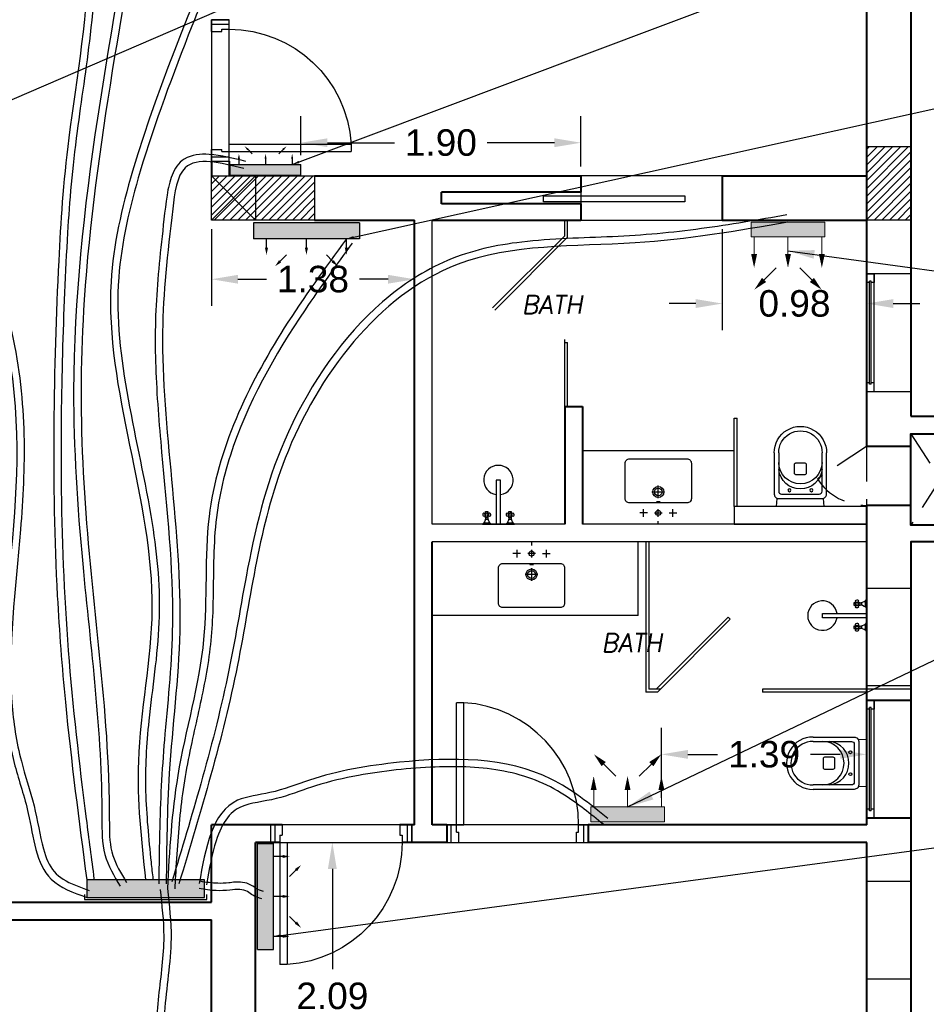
# Model space of a CAD drawing. Header units: metres. Extents: x -710577 to 709766, y -710660 to 709683.
# Tile 51 of 70: x -423.43 to -417.28, y -471.09 to -464.41. Entities that reach past the tile are written whole.
import ezdxf
from ezdxf.enums import TextEntityAlignment as Align

# ---------------------------------------------------------------- set-up
doc = ezdxf.new("R2010")
doc.units = ezdxf.units.M
doc.header["$LTSCALE"] = 50
doc.header["$MEASUREMENT"] = 0
doc.linetypes.add('DASHED2', pattern=[9.525, 6.35, -3.175])
doc.linetypes.add('Hidden', pattern=[0.007144, 0.004763, -0.002381])
doc.layers.add('A-ANNO-DIMS-18', color=8, linetype='Continuous', lineweight=18)
doc.layers.add('INT- WALL', color=7, linetype='Continuous', lineweight=40)
for name, color, linetype in [('DIM-IN', 5, 'Continuous'), ('FIR-263$0$first$0$RN', 3, 'Continuous'), ('INT- BEAM', 254, 'DASHED2'), ('INT- COLUMN', 251, 'Continuous'), ('INT- COLUMN HATCH', 8, 'Continuous'), ('INT- Demolishing', 45, 'Continuous'), ('INT- DOORS', 3, 'Continuous'), ('INT- FURNITURE', 30, 'Continuous'), ('INT- GLASS', 5, 'Continuous'), ('INT- SAN HIDDEN', 254, 'Hidden'), ('INT- WINDOWS', 5, 'Continuous'), ('Samrt Heat', 1, 'Continuous'), ('smart heat', 7, 'Continuous'), ('wire socket', 1, 'Continuous')]:
    doc.layers.add(name, color=color, linetype=linetype)
doc.styles.add('AM3', font='times.ttf')
doc.styles.add('FIR-263$0$first$0$AXT', font='simplex.shx')
doc.styles.get("Standard").update_dxf_attribs({"font": 'arial.ttf'})
doc.dimstyles.new('35', dxfattribs={"dimscale": 0, "dimtxt": 0.09, "dimasz": 0.05, "dimexe": 0, "dimexo": 0, "dimgap": 0, "dimtad": 0, "dimzin": 0, "dimdsep": 46, "dimtxsty": 'AM3', "dimcen": 0, "dimadec": 3, "dimazin": 0, "dimtfac": 1, "dimtofl": 0, "dimtmove": 1, "dimatfit": 3, "dimfxl": 0.18, "dimtfill": 1, "dimtolj": 1, "dimtzin": 0, "dimarcsym": 0})
doc.dimstyles.get("Standard").update_dxf_attribs({"dimtxt": 0.18, "dimasz": 0.18, "dimexe": 0.18, "dimexo": 0.0625, "dimgap": 0.09, "dimtad": 0, "dimtih": 1, "dimtoh": 1, "dimzin": 0, "dimdsep": 46, "dimtxsty": 'Standard', "dimcen": 0.09, "dimadec": 0, "dimazin": 0, "dimtfac": 1, "dimtofl": 0, "dimtmove": 0, "dimatfit": 3, "dimfxl": 1, "dimtolj": 1, "dimtzin": 0, "dimarcsym": 0})

# ---------------------------------------------------------------- blocks, each defined once
blk = doc.blocks.new('first$0$D90')
at = {"layer": 'INT- DOORS'}
for p, q in [((0.115, 0.8285), (0.065, 0.8285)), ((0.065, 0), (0.065, 0.8285)), ((0.115, 0), (0.115, 0.8285)), ((0, -0.12), (0, 0)), ((0, 0), (0.065, 0)), ((0.03, -0.12), (0.03, 0)), ((0.065, -0.05), (0.065, 0)), ((0.065, 0), (0.115, 0)), ((0.96, -0.12), (0.96, 0)), ((0.065, -0.05), (0.08, -0.05)), ((0.08, -0.12), (0.08, -0.05)), ((0.88, -0.12), (0.88, -0.05)), ((0.88, -0.05), (0.895, -0.05)), ((0.895, 0), (0.96, 0)), ((0.895, -0.05), (0.895, 0)), ((0.93, -0.12), (0.93, 0)), ((0, -0.12), (0.08, -0.12)), ((0.88, -0.12), (0.96, -0.12))]:
    blk.add_line(p, q, dxfattribs=at)
blk.add_arc((0.065, 0), 0.83, 360, 86.54636, dxfattribs=at)
blk = doc.blocks.new('san 2')
for p, q in [((0, 9.5), (0, -12.5)), ((-100, -41.4), (-100, -93.6)), ((0, -41.4), (0, -93.6)), ((100, -41.4), (100, -93.6)), ((-73.9, -67.5), (-126.1, -67.5)), ((26.1, -67.5), (-26.1, -67.5)), ((73.9, -67.5), (126.1, -67.5)), ((0, -167), (0, -253)), ((43, -210), (-43, -210))]:
    blk.add_line(p, q)
blk.add_lwpolyline([(-195, -135), (195, -135, -0.414214), (225, -165), (225, -405, -0.414214), (195, -435), (-195, -435, -0.414214), (-225, -405), (-225, -165, -0.414214)], format="xyb", close=True)
for centre, radius in [((0, -67.5), 17.5), ((0, -210), 37.5), ((0, -210), 26)]:
    blk.add_circle(centre, radius)
for major_axis in [(-12.5, 0), (12.5, 0)]:
    blk.add_ellipse((0, -141.6), major_axis=major_axis, ratio=0.110961, start_param=4.712378, end_param=7.853993)
blk = doc.blocks.new('W M TOILET')
for p, q in [((0, 16.16), (5.42, 15.75)), ((0, 16.16), (0, -16.16)), ((0, -16.16), (5.42, -15.75))]:
    blk.add_line(p, q)
at = {"flags": 128}
for points in [[(36.42, -17.75), (8.42, -17.75, -0.414214), (5.42, -14.75), (5.42, 14.75, -0.414214), (8.42, 17.75), (36.42, 17.75)], [(36.42, -14.75), (10.42, -14.75, -0.414214), (8.42, -12.75), (8.42, 12.75, -0.414214), (10.42, 14.75), (36.42, 14.75)]]:
    blk.add_lwpolyline(points, format="xyb", dxfattribs=at)
blk.add_lwpolyline([(29.66, -3), (29.66, 3, 0.414214), (28.66, 4), (22.66, 4, 0.414214), (21.66, 3), (21.66, -3, 0.414214), (22.66, -4), (28.66, -4, 0.414214)], format="xyb", close=True)
for centre in [(11.09, 7.44), (11.09, -7.44)]:
    blk.add_circle(centre, 1)
for centre, radius, start, end in [((26.87, 0), 14.85, 96.67417, 263.32583), ((30.12, 0), 14.75, 90.96293, 269.03707), ((36.66, 0), 17.75, 269.19867, 90.80133), ((36.66, 0), 14.75, 269.03707, 90.96293)]:
    blk.add_arc(centre, radius, start, end)
blk = doc.blocks.new('*U1962')
for p, q in [((-350, 30), (350, 30)), ((-350, 30), (-350, 20)), ((-350, 20), (350, 20)), ((350, 30), (350, 20))]:
    blk.add_line(p, q)
for points in [[(-400, 300), (400, 300), (400, 0), (-400, 0)], [(-400, 0), (-400, 50), (400, 50), (400, 0)]]:
    blk.add_lwpolyline(points, close=True)
for points in [[(-340, 20), (-340, 0), (-400, 0), (-400, 50), (-340, 50), (-340, 30)], [(340, 20), (340, 0), (400, 0), (400, 50), (340, 50), (340, 30)]]:
    blk.add_lwpolyline(points)
blk = doc.blocks.new('FIR-263$0$first$0$RN')
at = {"style": 'FIR-263$0$first$0$AXT', "oblique": 10}
for tag, p in [('R1', (0, 0.75)), ('R2', (0, 0.5)), ('R3', (0, 0.25)), ('R4', (0, 0))]:
    blk.add_attdef(tag, text='', height=0.15, dxfattribs=at).set_placement(p, align=Align.MIDDLE)
blk = doc.blocks.new('1')
h = blk.add_hatch(color=256)
h.dxf.hatch_style = 1
h.paths.add_polyline_path([(-564.9258, -509.6569), (-564.9258, -509.5369), (-565.7258, -509.5369), (-565.7258, -509.6569)])
at = {"layer": 'wire socket', "color": 0}
for p, q in [((-564.9108, -509.5219), (-565.7408, -509.5219)), ((-565.7408, -509.5219), (-565.7408, -509.5578)), ((-564.9258, -509.5369), (-565.7258, -509.5369)), ((-565.7258, -509.5369), (-565.7258, -509.6569)), ((-564.9258, -509.6569), (-564.9258, -509.5369)), ((-564.9108, -509.5578), (-564.9108, -509.5219)), ((-565.7258, -509.6569), (-564.9258, -509.6569))]:
    blk.add_line(p, q, dxfattribs=at)
blk = doc.blocks.new('A$C4BE8651F')
h = blk.add_hatch(color=240)
h.set_gradient(color1=(250, 5, 38), color2=(238, 110, 242), tint=1, name='INVCURVED')
h.paths.add_polyline_path([(-0.4669, 0.0614), (-0.4669, 0.0121), (-0.4669, -0.0386), (0.1932, -0.0385), (0.1932, 0.0615)])
at = {"color": 1}
for p, q in [((0.1932, 0.0621), (-0.4669, 0.0621)), ((-0.4669, -0.0385), (-0.4669, 0.0615)), ((0.1932, -0.0385), (0.1932, 0.0615)), ((0.1932, -0.0379), (-0.4669, -0.0379))]:
    blk.add_line(p, q, dxfattribs=at)
for points in [[(-0.3318, 0.2325, 0, 0.0191, 0), (-0.3003, 0.2009, 0.0191, 0.0191, 0), (-0.3003, 0.2009, 0.0191, 0.0191, 0)], [(0.0582, 0.2325, 0, 0.0191, 0), (0.0266, 0.2009, 0.0191, 0.0191, 0), (0.0266, 0.2009, 0.0191, 0.0191, 0)], [(-0.3854, 0.1618, 0, 0.0191, 0), (-0.3854, 0.1172, 0.0191, 0.0191, 0), (-0.3854, 0.1172, 0.0191, 0.0191, 0)], [(-0.1368, 0.1618, 0, 0.0191, 0), (-0.1368, 0.1172, 0.0191, 0.0191, 0), (-0.1368, 0.1172, 0.0191, 0.0191, 0)], [(0.1118, 0.1618, 0, 0.0191, 0), (0.1118, 0.1172, 0.0191, 0.0191, 0), (0.1118, 0.1172, 0.0191, 0.0191, 0)]]:
    blk.add_lwpolyline(points, format="xyseb", dxfattribs=at)
for points in [[(-0.3003, 0.2009), (-0.2611, 0.1618)], [(0.0266, 0.2009), (-0.0125, 0.1618)], [(-0.3854, 0.1172), (-0.3854, 0.0618)], [(-0.1368, 0.1172), (-0.1368, 0.0618)], [(0.1118, 0.1172), (0.1118, 0.0618)]]:
    blk.add_lwpolyline(points, dxfattribs=at)
blk = doc.blocks.new('A$C35D36432')
h = blk.add_hatch(color=240)
h.set_gradient(color1=(250, 5, 38), color2=(238, 110, 242), tint=1, name='INVCURVED')
h.paths.add_polyline_path([(-0.0648, -0.1685), (0.0352, -0.1685), (0.0352, 0.3315), (-0.0648, 0.3315)])
at = {"color": 1}
for p, q in [((-0.0648, 0.3315), (-0.0648, -0.1685)), ((0.0352, 0.3315), (-0.0648, 0.3315)), ((0.0352, -0.1685), (0.0352, 0.3315)), ((-0.0648, -0.1685), (0.0352, -0.1685))]:
    blk.add_line(p, q, dxfattribs=at)
for points in [[(-0.4218, 0.3094, 0, 0.04, 0), (-0.3558, 0.2434, 0.04, 0.04, 0), (-0.3558, 0.2434, 0.04, 0.04, 0)], [(-0.2739, 0.3115, 0, 0.04, 0), (-0.1806, 0.3115, 0.04, 0.04, 0), (-0.1806, 0.3115, 0.04, 0.04, 0)], [(-0.2739, 0.0815, 0, 0.04, 0), (-0.1806, 0.0815, 0.04, 0.04, 0), (-0.1806, 0.0815, 0.04, 0.04, 0)], [(-0.4218, -0.1464, 0, 0.04, 0), (-0.3558, -0.0804, 0.04, 0.04, 0), (-0.3558, -0.0804, 0.04, 0.04, 0)], [(-0.2739, -0.1485, 0, 0.04, 0), (-0.1806, -0.1485, 0.04, 0.04, 0), (-0.1806, -0.1485, 0.04, 0.04, 0)]]:
    blk.add_lwpolyline(points, format="xyseb", dxfattribs=at)
for points in [[(-0.1806, 0.3115), (-0.0648, 0.3115)], [(-0.3558, 0.2434), (-0.2739, 0.1615)], [(-0.1806, 0.0815), (-0.0648, 0.0815)], [(-0.3558, -0.0804), (-0.2739, 0.0015)], [(-0.1806, -0.1485), (-0.0648, -0.1485)]]:
    blk.add_lwpolyline(points, dxfattribs=at)
blk = doc.blocks.new('*D2028')
at = {"layer": 'DIM-IN', "color": 0, "lineweight": -2, "transparency": 16777216}
for p, q in [((-418.6624, -465.8308), (-418.6624, -466.5151)), ((-417.6813, -465.8308), (-417.6813, -466.5151)), ((-418.8424, -466.3351), (-419.0224, -466.3351)), ((-417.5013, -466.3351), (-417.3213, -466.3351))]:
    blk.add_line(p, q, dxfattribs=at)
at = {"layer": 'DIM-IN', "color": 0, "transparency": 16777216}
for points in [[(-418.8424, -466.3051), (-418.8424, -466.3651), (-418.6624, -466.3351)], [(-417.5013, -466.3051), (-417.5013, -466.3651), (-417.6813, -466.3351)]]:
    blk.add_solid(points, dxfattribs=at)
at = {"layer": 'DIM-IN', "color": 0, "transparency": 16777216, "insert": (-418.1718, -466.3351), "char_height": 0.18, "attachment_point": 5}
blk.add_mtext('\\A1;0.98', dxfattribs=at)
blk = doc.blocks.new('*D2029')
at = {"layer": 'DIM-IN', "color": 0, "lineweight": -2, "transparency": 16777216}
for p, q in [((-421.5241, -465.3288), (-421.5241, -465.0634)), ((-419.6224, -465.4058), (-419.6224, -465.0634)), ((-421.3441, -465.2434), (-420.8883, -465.2434)), ((-419.8024, -465.2434), (-420.2583, -465.2434))]:
    blk.add_line(p, q, dxfattribs=at)
at = {"layer": 'DIM-IN', "color": 0, "transparency": 16777216}
for points in [[(-421.3441, -465.2134), (-421.3441, -465.2734), (-421.5241, -465.2434)], [(-419.8024, -465.2134), (-419.8024, -465.2734), (-419.6224, -465.2434)]]:
    blk.add_solid(points, dxfattribs=at)
at = {"layer": 'DIM-IN', "color": 0, "transparency": 16777216, "insert": (-420.5733, -465.2434), "char_height": 0.18, "attachment_point": 5}
blk.add_mtext('\\A1;1.90', dxfattribs=at)
blk = doc.blocks.new('*D2035')
at = {"layer": 'DIM-IN', "color": 0, "lineweight": -2, "transparency": 16777216}
for p, q in [((-419.0755, -469.6897), (-419.0755, -469.2152)), ((-417.6813, -469.8108), (-417.6813, -469.2152)), ((-418.8955, -469.3952), (-418.6939, -469.3952)), ((-417.8613, -469.3952), (-418.0629, -469.3952))]:
    blk.add_line(p, q, dxfattribs=at)
at = {"layer": 'DIM-IN', "color": 0, "transparency": 16777216}
for points in [[(-418.8955, -469.3652), (-418.8955, -469.4252), (-419.0755, -469.3952)], [(-417.8613, -469.3652), (-417.8613, -469.4252), (-417.6813, -469.3952)]]:
    blk.add_solid(points, dxfattribs=at)
at = {"layer": 'DIM-IN', "color": 0, "transparency": 16777216, "insert": (-418.3784, -469.3952), "char_height": 0.18, "attachment_point": 5}
blk.add_mtext('\\A1;1.39', dxfattribs=at)
blk = doc.blocks.new('*D2036')
at = {"layer": 'DIM-IN', "color": 0, "lineweight": -2, "transparency": 16777216}
for p, q in [((-421.7688, -469.9928), (-421.1305, -469.9928)), ((-421.3105, -470.1728), (-421.3105, -470.8537)), ((-421.3105, -471.8983), (-421.3105, -471.2175)), ((-421.7688, -472.0783), (-421.1305, -472.0783))]:
    blk.add_line(p, q, dxfattribs=at)
at = {"layer": 'DIM-IN', "color": 0, "transparency": 16777216}
for points in [[(-421.3405, -470.1728), (-421.2805, -470.1728), (-421.3105, -469.9928)], [(-421.3405, -471.8983), (-421.2805, -471.8983), (-421.3105, -472.0783)]]:
    blk.add_solid(points, dxfattribs=at)
at = {"layer": 'DIM-IN', "color": 0, "transparency": 16777216, "insert": (-421.3105, -471.0356), "char_height": 0.18, "attachment_point": 5}
blk.add_mtext('\\A1;2.09', dxfattribs=at)
blk = doc.blocks.new('*D2037')
at = {"layer": 'DIM-IN', "color": 0, "lineweight": -2, "transparency": 16777216}
for p, q in [((-422.1313, -465.8308), (-422.1313, -466.3502)), ((-420.7524, -465.8306), (-420.7524, -466.3502)), ((-421.9513, -466.1702), (-421.7573, -466.1702)), ((-420.9324, -466.1702), (-421.1263, -466.1702))]:
    blk.add_line(p, q, dxfattribs=at)
at = {"layer": 'DIM-IN', "color": 0, "transparency": 16777216}
for points in [[(-421.9513, -466.1402), (-421.9513, -466.2002), (-422.1313, -466.1702)], [(-420.9324, -466.1402), (-420.9324, -466.2002), (-420.7524, -466.1702)]]:
    blk.add_solid(points, dxfattribs=at)
at = {"layer": 'DIM-IN', "color": 0, "transparency": 16777216, "insert": (-421.4418, -466.1702), "char_height": 0.18, "attachment_point": 5}
blk.add_mtext('\\A1;1.38', dxfattribs=at)

msp = doc.modelspace()

# ---------------------------------------------------------------- hatches: boundary and pattern name
at = {"layer": 'INT- COLUMN HATCH'}
h = msp.add_hatch(dxfattribs=at)
h.set_pattern_fill('ANSI31', color=256, scale=0.3, style=0)
h.set_pattern_definition([(45, (304.469634, -720.270054), (-0.0265165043, 0.0265165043), [])])
h.paths.add_polyline_path([(-417.3814, -465.7683), (-417.6814, -465.7683), (-417.6814, -465.2683), (-417.3814, -465.2683)])
h = msp.add_hatch(dxfattribs=at)
h.set_pattern_fill('ANSI31', color=256, scale=0.3, style=0)
h.set_pattern_definition([(45, (312.769634, -720.270054), (-0.0265165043, 0.0265165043), [])])
h.paths.add_polyline_path([(-422.1314, -465.7683), (-422.1314, -465.4683), (-421.4314, -465.4683), (-421.4314, -465.7683)])

# ---------------------------------------------------------------- linework, layer by layer
for p, q in [((-420.6325, -467.8333), (-420.6325, -465.7681)), ((-419.7325, -467.8333), (-420.6325, -467.8333)), ((-417.6818, -467.8333), (-419.6125, -467.8333)), ((-417.6818, -467.9533), (-420.6325, -467.9533)), ((-417.3818, -468.9533), (-417.6818, -468.9533))]:
    msp.add_line(p, q)
msp.add_lwpolyline([(-417.6814, -467.7133), (-418.5814, -467.7133), (-418.5814, -467.8333), (-417.6814, -467.8333)], close=True)
at = {"color": 5}
for points in [[(-422.2455, -460.4404), (-422.6002, -463.2336), (-423.0675, -466.926), (-423.0061, -468.1011), (-422.8751, -469.8283), (-422.8552, -470.0752), (-422.7515, -470.2902)], [(-421.9227, -460.5363), (-421.6498, -461.7146), (-422.6673, -465.4366), (-422.8134, -466.1869), (-422.5357, -468.4118), (-422.6281, -469.4422), (-422.5789, -470.2463)], [(-423.554, -463.0782), (-423.4027, -463.1057), (-423.1002, -465.2111), (-423.169, -466.046), (-423.1783, -468.32), (-423.1234, -469.0412), (-422.9789, -470.2463)], [(-424.6405, -465.5481), (-424.2431, -465.5375), (-423.4975, -466.7482), (-423.4665, -469.4721), (-423.3754, -469.7966), (-423.2199, -470.2422), (-422.9789, -470.3663)], [(-421.2154, -465.8958), (-421.6368, -466.5009), (-422.1475, -467.781), (-422.1848, -468.6146), (-422.3601, -469.5386), (-422.4311, -470.3055)], [(-419.4384, -469.8311, 0), (-419.8235, -469.5631), (-420.8554, -469.4491), (-421.4665, -469.5699), (-421.7345, -469.6548), (-421.9535, -469.707), (-422.2149, -470.2719)], [(-422.4311, -470.3055), (-422.4059, -470.644), (-422.4501, -471.1453), (-422.4428, -472.3468), (-422.546, -472.8333), (-422.5048, -473.8241), (-422.4517, -475.2118)]]:
    msp.add_spline(points, degree=3, dxfattribs=at)
at = {"color": 1}
for points, knots in [([(-422.1958, -460.446), (-422.24, -460.8424), (-422.2841, -461.239), (-422.3941, -462.1563), (-422.4623, -462.677), (-422.7069, -464.2375), (-422.9262, -465.2716), (-423.02, -466.6774), (-423.0234, -467.0449), (-422.9885, -467.7816), (-422.9522, -468.1487), (-422.8766, -468.8812), (-422.8392, -469.2484), (-422.8259, -469.7039), (-422.8252, -469.785), (-422.8249, -469.943), (-422.8226, -470.0154), (-422.7817, -470.141), (-422.7463, -470.2014), (-422.7086, -470.2646)], [0, 0, 0, 0, 1.197857, 1.197857, 2.771002, 2.771002, 5.91729, 5.91729, 7.027056, 7.027056, 8.136822, 8.136822, 9.246588, 9.246588, 9.481472, 9.481472, 9.716355, 9.716355, 9.932708, 9.932708, 9.932708, 9.932708]), ([(-421.8749, -460.5218), (-421.8219, -460.6965), (-421.7688, -460.8717), (-421.6606, -461.2865), (-421.6118, -461.5267), (-421.5621, -462.2669), (-421.6624, -462.7601), (-421.9438, -463.6521), (-422.1072, -464.0522), (-422.3931, -464.7802), (-422.5175, -465.1078), (-422.6868, -465.6781), (-422.7439, -465.9192), (-422.8011, -466.7034), (-422.6255, -467.2601), (-422.4994, -468.0502), (-422.4782, -468.2756), (-422.4982, -468.7255), (-422.5334, -468.9476), (-422.5742, -469.3277), (-422.5831, -469.486), (-422.5738, -469.8055), (-422.5587, -469.9662), (-422.5374, -470.1654), (-422.5333, -470.2031), (-422.5292, -470.2408)], [0, 0, 0, 0, 0.536605, 0.536605, 1.266803, 1.266803, 2.787648, 2.787648, 4.03528, 4.03528, 5.053715, 5.053715, 5.800548, 5.800548, 7.495131, 7.495131, 8.161523, 8.161523, 8.827915, 8.827915, 9.314659, 9.314659, 9.801402, 9.801402, 9.914711, 9.914711, 9.914711, 9.914711]), ([(-423.5469, -463.0287), (-423.475, -463.039), (-423.3993, -463.0507), (-423.2671, -463.1001), (-423.2097, -463.1354), (-423.0158, -463.3108), (-422.9512, -463.5144), (-422.9054, -463.9803), (-422.9243, -464.2457), (-422.9816, -464.7363), (-423.0168, -464.9612), (-423.0776, -465.4213), (-423.0958, -465.6401), (-423.1247, -466.1234), (-423.1358, -466.3958), (-423.1513, -466.9571), (-423.1548, -467.2432), (-423.1486, -467.9194), (-423.1334, -468.3081), (-423.0745, -469.0717), (-423.0307, -469.4518), (-422.9649, -469.9687), (-422.9471, -470.1042), (-422.9293, -470.2398)], [0, 0, 0, 0, 0.212381, 0.212381, 0.424763, 0.424763, 1.059805, 1.059805, 1.694848, 1.694848, 2.233522, 2.233522, 2.914533, 2.914533, 3.763626, 3.763626, 4.612718, 4.612718, 5.766261, 5.766261, 6.919803, 6.919803, 7.329516, 7.329516, 7.329516, 7.329516]), ([(-424.6465, -465.4984), (-424.5507, -465.4868), (-424.453, -465.4748), (-424.2556, -465.4784), (-424.1561, -465.5005), (-423.9821, -465.5903), (-423.9057, -465.6553), (-423.6652, -465.938), (-423.5542, -466.2335), (-423.4344, -466.7704), (-423.4109, -467.004), (-423.3998, -467.4484), (-423.4119, -467.6619), (-423.4623, -468.2821), (-423.5144, -468.6683), (-423.477, -469.1775), (-423.4571, -469.31), (-423.3979, -469.5379), (-423.3637, -469.6353), (-423.3121, -469.8413), (-423.298, -469.9472), (-423.2557, -470.0985), (-423.2326, -470.1522), (-423.1658, -470.2304), (-423.1166, -470.2584), (-423.0261, -470.2961), (-422.9944, -470.3075), (-422.9619, -470.3192)], [0, 0, 0, 0, 0.275978, 0.275978, 0.572303, 0.572303, 0.868627, 0.868627, 1.640777, 1.640777, 2.252612, 2.252612, 2.864447, 2.864447, 4.088118, 4.088118, 4.524923, 4.524923, 4.840276, 4.840276, 5.124252, 5.124252, 5.325203, 5.325203, 5.526155, 5.526155, 5.623469, 5.623469, 5.623469, 5.623469]), ([(-421.175, -465.9253), (-421.284, -466.0746), (-421.3926, -466.2234), (-421.7026, -466.6838), (-421.8904, -467.0157), (-422.0581, -467.5348), (-422.094, -467.7085), (-422.1211, -468.0646), (-422.1165, -468.2478), (-422.1284, -468.5771), (-422.1444, -468.7226), (-422.196, -469.007), (-422.2291, -469.1472), (-422.2931, -469.4409), (-422.3212, -469.5938), (-422.3569, -469.9046), (-422.3671, -470.0617), (-422.3779, -470.2492), (-422.3795, -470.2788), (-422.3812, -470.3083)], [0, 0, 0, 0, 0.556964, 0.556964, 1.670893, 1.670893, 2.218226, 2.218226, 2.76556, 2.76556, 3.194315, 3.194315, 3.62307, 3.62307, 4.097565, 4.097565, 4.57206, 4.57206, 4.660734, 4.660734, 4.660734, 4.660734]), ([(-419.4698, -469.87, 0), (-419.5573, -469.7994, 0), (-419.6435, -469.73), (-419.8597, -469.5909), (-419.996, -469.5383), (-420.2936, -469.4808), (-420.4521, -469.4746), (-420.7885, -469.4882), (-420.9655, -469.5075), (-421.2331, -469.5561), (-421.33, -469.579), (-421.5004, -469.6327), (-421.576, -469.6633), (-421.7432, -469.7112), (-421.8377, -469.7202), (-421.9556, -469.7582), (-421.991, -469.7846), (-422.0541, -469.8657), (-422.0792, -469.9196), (-422.1279, -470.0701), (-422.1467, -470.1745), (-422.1657, -470.2807)], [0, 0, 0, 0, 0.332055, 0.332055, 0.802299, 0.802299, 1.272544, 1.272544, 1.793836, 1.793836, 2.101444, 2.101444, 2.349438, 2.349438, 2.597431, 2.597431, 2.792153, 2.792153, 2.986874, 2.986874, 3.258994, 3.258994, 3.258994, 3.258994]), ([(-422.4808, -470.3113), (-422.4682, -470.4199), (-422.456, -470.5266), (-422.4556, -470.763), (-422.4764, -470.8973), (-422.5053, -471.1744), (-422.507, -471.3165), (-422.4947, -471.5953), (-422.4827, -471.7335), (-422.4698, -472.0013), (-422.4685, -472.1309), (-422.497, -472.4057), (-422.5393, -472.552), (-422.5994, -472.8285), (-422.6142, -472.9558), (-422.6173, -473.208), (-422.6081, -473.334), (-422.5775, -473.6379), (-422.554, -473.8144), (-422.5252, -474.1662), (-422.5166, -474.3419), (-422.5043, -474.7489), (-422.503, -474.9803), (-422.5017, -475.2121)], [0, 0, 0, 0, 0.3264, 0.3264, 0.738216, 0.738216, 1.150033, 1.150033, 1.561849, 1.561849, 1.95915, 1.95915, 2.421678, 2.421678, 2.793474, 2.793474, 3.16527, 3.16527, 3.694708, 3.694708, 4.224146, 4.224146, 4.921869, 4.921869, 4.921869, 4.921869])]:
    msp.add_open_spline(points, degree=3, knots=knots, dxfattribs=at)
at = {"color": 5}
for points, knots in [([(-421.8987, -465.3704), (-421.982, -465.3495), (-422.067, -465.3276), (-422.2069, -465.3184), (-422.2663, -465.3237), (-422.355, -465.3797), (-422.3821, -465.4199), (-422.416, -465.5051), (-422.4255, -465.5519), (-422.4499, -465.7107), (-422.4599, -465.8165), (-422.482, -466.0169), (-422.4914, -466.1126), (-422.513, -466.3941), (-422.5171, -466.5774), (-422.5035, -466.9564), (-422.4876, -467.1492), (-422.4344, -467.7319), (-422.3914, -468.1263), (-422.3996, -468.7608), (-422.4252, -469.0077), (-422.4656, -469.465), (-422.478, -469.6752), (-422.4862, -470.0146), (-422.4875, -470.1444), (-422.4888, -470.2738)], [0, 0, 0, 0, 0.20768, 0.20768, 0.367807, 0.367807, 0.491228, 0.491228, 0.614649, 0.614649, 0.904922, 0.904922, 1.195196, 1.195196, 1.775743, 1.775743, 2.35629, 2.35629, 3.517385, 3.517385, 4.267106, 4.267106, 4.893862, 4.893862, 5.281809, 5.281809, 5.281809, 5.281809]), ([(-418.2243, -465.734, 0), (-418.4174, -465.7671, 0), (-418.6099, -465.8001, 0), (-419.0026, -465.8537), (-419.2024, -465.8725), (-419.6121, -465.8903), (-419.8207, -465.8936), (-420.1976, -465.9384), (-420.3677, -465.9745), (-420.6872, -466.1102), (-420.8352, -466.2071), (-421.2394, -466.5586), (-421.4563, -466.8738), (-421.7484, -467.5102), (-421.8259, -467.8231), (-421.9332, -468.3798), (-421.9708, -468.6254), (-422.0736, -469.1114), (-422.1362, -469.3534), (-422.2664, -469.8167), (-422.3332, -470.0382), (-422.4002, -470.2599)], [0, 0, 0, 0, 0.591341, 0.591341, 1.196011, 1.196011, 1.800681, 1.800681, 2.315001, 2.315001, 2.829321, 2.829321, 3.857962, 3.857962, 4.803115, 4.803115, 5.556894, 5.556894, 6.310674, 6.310674, 7.002338, 7.002338, 7.002338, 7.002338]), ([(-421.7771, -470.3264), (-421.7993, -470.3203), (-421.814, -470.316, 0), (-421.8327, -470.3036, 0), (-421.8442, -470.2928, 0), (-421.8817, -470.2719, 0), (-421.9013, -470.2665, 0), (-421.9565, -470.2588, 0), (-421.9881, -470.2645, 0), (-422.0387, -470.2698, 0), (-422.0637, -470.2711, 0), (-422.1264, -470.2696, 0), (-422.1653, -470.2635, 0), (-422.207, -470.2569, 0)], [0, 0, 0, 0, 0.0678071, 0.0678071, 0.1092495, 0.1092495, 0.150692, 0.150692, 0.2320607, 0.2320607, 0.3134295, 0.3134295, 0.4397193, 0.4397193, 0.4397193, 0.4397193])]:
    msp.add_open_spline(points, degree=3, knots=knots, dxfattribs=at)
at = {"color": 1}
for points in [[(-421.9109, -465.4189), (-422.3094, -465.4128), (-422.3946, -465.6925), (-422.4635, -466.5274), (-422.3473, -468.5601), (-422.4178, -469.5226), (-422.4388, -470.2743)], [(-418.2159, -465.7833, 0), (-419.2539, -465.9234), (-420.4634, -466.0704), (-421.6303, -467.3847), (-421.9551, -468.7901), (-422.3523, -470.2743)], [(-421.7903, -470.3747, 0), (-421.8506, -470.3517), (-421.8867, -470.3263), (-421.9384, -470.3122), (-422.0062, -470.3166), (-422.1003, -470.3201), (-422.2149, -470.3063)]]:
    msp.add_spline(points, degree=3, dxfattribs=at)
at = {"layer": 'INT- BEAM'}
for p, q in [((-422.1314, -465.7683), (-421.8314, -465.4683)), ((-422.1314, -465.4683), (-421.8314, -465.7683))]:
    msp.add_line(p, q, dxfattribs=at)
msp.add_lwpolyline([(-421.8314, -465.7683), (-422.1314, -465.7683), (-422.1314, -465.4683), (-421.8314, -465.4683)], close=True, dxfattribs=at)
at = {"layer": 'INT- COLUMN'}
for points in [[(-417.3814, -465.7683), (-417.6814, -465.7683), (-417.6814, -465.2683), (-417.3814, -465.2683)], [(-422.1314, -465.7683), (-422.1314, -465.4683), (-421.4314, -465.4683), (-421.4314, -465.7683)]]:
    msp.add_lwpolyline(points, close=True, dxfattribs=at)
at = {"layer": 'INT- Demolishing'}
for points in [[(-422.1314, -464.4083), (-422.1314, -465.3683), (-422.0114, -465.3683), (-422.0114, -464.4083)], [(-418.6625, -465.4683), (-419.6225, -465.4683), (-419.6225, -465.7683), (-418.6625, -465.7683)], [(-417.3814, -468.2687), (-417.6818, -468.2687), (-417.6818, -468.9287), (-417.3814, -468.9287)], [(-420.7714, -469.8728), (-421.7314, -469.8728), (-421.7314, -469.9928), (-420.7714, -469.9928)], [(-419.5725, -469.8728), (-420.5325, -469.8728), (-420.5325, -469.9928), (-419.5725, -469.9928)], [(-417.3814, -470.2581), (-417.6814, -470.2581), (-417.6814, -470.9181), (-417.3814, -470.9181)]]:
    msp.add_lwpolyline(points, close=True, dxfattribs=at)
at = {"layer": 'INT- DOORS'}
msp.add_lwpolyline([(-419.8763, -465.6038), (-418.9163, -465.6038), (-418.9163, -465.6438), (-419.8763, -465.6438)], close=True, dxfattribs=at)
at = {"layer": 'INT- FURNITURE'}
for p, q in [((-418.5814, -467.7133), (-418.5814, -467.1133)), ((-418.5814, -467.1133), (-418.5614, -467.1133)), ((-418.5614, -467.7133), (-418.5614, -467.1133)), ((-419.6125, -467.3333), (-418.5814, -467.3333)), ((-420.2867, -467.7661), (-420.2853, -467.7598)), ((-420.2862, -467.7729), (-420.2867, -467.7661)), ((-420.2853, -467.7598), (-420.2824, -467.7561)), ((-420.2824, -467.7561), (-420.2789, -467.7561)), ((-420.2789, -467.7561), (-420.276, -467.7598)), ((-420.276, -467.7598), (-420.2746, -467.7661)), ((-420.2697, -467.7624), (-420.2752, -467.7624)), ((-420.2746, -467.7661), (-420.2751, -467.7729)), ((-420.2697, -467.746), (-420.2534, -467.746)), ((-420.2697, -467.7896), (-420.2697, -467.746)), ((-420.2676, -467.7661), (-420.2662, -467.7598)), ((-420.2671, -467.7729), (-420.2676, -467.7661)), ((-420.2662, -467.7598), (-420.2633, -467.7561)), ((-420.2633, -467.7561), (-420.2598, -467.7561)), ((-420.2598, -467.7561), (-420.257, -467.7598)), ((-420.257, -467.7598), (-420.2555, -467.7661)), ((-420.2555, -467.7661), (-420.256, -467.7729)), ((-420.2534, -467.746), (-420.2534, -467.7896)), ((-420.2534, -467.7624), (-420.2479, -467.7624)), ((-420.2485, -467.7661), (-420.2471, -467.7598)), ((-420.248, -467.7729), (-420.2485, -467.7661)), ((-420.2471, -467.7598), (-420.2442, -467.7561)), ((-420.2442, -467.7561), (-420.2408, -467.7561)), ((-420.2408, -467.7561), (-420.2379, -467.7598)), ((-420.2379, -467.7598), (-420.2364, -467.7661)), ((-420.2364, -467.7661), (-420.2369, -467.7729)), ((-420.1285, -467.7661), (-420.1271, -467.7598)), ((-420.128, -467.7729), (-420.1285, -467.7661)), ((-420.1271, -467.7598), (-420.1242, -467.7561)), ((-420.1242, -467.7561), (-420.1208, -467.7561)), ((-420.1208, -467.7561), (-420.1179, -467.7598)), ((-420.1179, -467.7598), (-420.1164, -467.7661)), ((-420.1116, -467.7624), (-420.117, -467.7624)), ((-420.1164, -467.7661), (-420.1169, -467.7729)), ((-420.1116, -467.746), (-420.0952, -467.746)), ((-420.1116, -467.7896), (-420.1116, -467.746)), ((-420.1094, -467.7661), (-420.108, -467.7598)), ((-420.1089, -467.7729), (-420.1094, -467.7661)), ((-420.108, -467.7598), (-420.1051, -467.7561)), ((-420.1051, -467.7561), (-420.1017, -467.7561)), ((-420.1017, -467.7561), (-420.0988, -467.7598)), ((-420.0988, -467.7598), (-420.0973, -467.7661)), ((-420.0973, -467.7661), (-420.0978, -467.7729)), ((-420.0952, -467.746), (-420.0952, -467.7896)), ((-420.0952, -467.7624), (-420.0897, -467.7624)), ((-420.0903, -467.7661), (-420.0889, -467.7598)), ((-420.0898, -467.7729), (-420.0903, -467.7661)), ((-420.0889, -467.7598), (-420.086, -467.7561)), ((-420.086, -467.7561), (-420.0826, -467.7561)), ((-420.0826, -467.7561), (-420.0797, -467.7598)), ((-420.0797, -467.7598), (-420.0783, -467.7661)), ((-420.0783, -467.7661), (-420.0787, -467.7729)), ((-420.2841, -467.8271), (-420.2916, -467.8333)), ((-420.2916, -467.8333), (-420.0734, -467.8333)), ((-420.284, -467.7781), (-420.2862, -467.7729)), ((-420.2778, -467.8172), (-420.2841, -467.8271)), ((-420.2807, -467.78), (-420.284, -467.7781)), ((-420.2808, -467.8224), (-420.2423, -467.8224)), ((-420.2774, -467.7781), (-420.2807, -467.78)), ((-420.2728, -467.8045), (-420.2778, -467.8172)), ((-420.2751, -467.7729), (-420.2774, -467.7781)), ((-420.2697, -467.7733), (-420.2752, -467.7733)), ((-420.2697, -467.7896), (-420.2728, -467.8045)), ((-420.2511, -467.8005), (-420.2719, -467.8005)), ((-420.2534, -467.7896), (-420.2697, -467.7896)), ((-420.2649, -467.7781), (-420.2671, -467.7729)), ((-420.2616, -467.78), (-420.2649, -467.7781)), ((-420.2583, -467.7781), (-420.2616, -467.78)), ((-420.256, -467.7729), (-420.2583, -467.7781)), ((-420.2534, -467.7733), (-420.2479, -467.7733)), ((-420.2503, -467.8045), (-420.2534, -467.7896)), ((-420.2454, -467.8172), (-420.2503, -467.8045)), ((-420.2458, -467.7781), (-420.248, -467.7729)), ((-420.2425, -467.78), (-420.2458, -467.7781)), ((-420.239, -467.8271), (-420.2454, -467.8172)), ((-420.2392, -467.7781), (-420.2425, -467.78)), ((-420.2369, -467.7729), (-420.2392, -467.7781)), ((-420.2316, -467.8333), (-420.239, -467.8271)), ((-420.126, -467.8271), (-420.1334, -467.8333)), ((-420.1258, -467.7781), (-420.128, -467.7729)), ((-420.1196, -467.8172), (-420.126, -467.8271)), ((-420.1225, -467.78), (-420.1258, -467.7781)), ((-420.1227, -467.8224), (-420.0841, -467.8224)), ((-420.1192, -467.7781), (-420.1225, -467.78)), ((-420.1147, -467.8045), (-420.1196, -467.8172)), ((-420.1169, -467.7729), (-420.1192, -467.7781)), ((-420.1116, -467.7733), (-420.117, -467.7733)), ((-420.1116, -467.7896), (-420.1147, -467.8045)), ((-420.0929, -467.8005), (-420.1137, -467.8005)), ((-420.0952, -467.7896), (-420.1116, -467.7896)), ((-420.1067, -467.7781), (-420.1089, -467.7729)), ((-420.1034, -467.78), (-420.1067, -467.7781)), ((-420.1001, -467.7781), (-420.1034, -467.78)), ((-420.0978, -467.7729), (-420.1001, -467.7781)), ((-420.0952, -467.7733), (-420.0897, -467.7733)), ((-420.0921, -467.8045), (-420.0952, -467.7896)), ((-420.0872, -467.8172), (-420.0921, -467.8045)), ((-420.0876, -467.7781), (-420.0898, -467.7729)), ((-420.0843, -467.78), (-420.0876, -467.7781)), ((-420.0808, -467.8271), (-420.0872, -467.8172)), ((-420.081, -467.7781), (-420.0843, -467.78)), ((-420.0787, -467.7729), (-420.081, -467.7781)), ((-420.0734, -467.8333), (-420.0808, -467.8271)), ((-419.2327, -468.4533), (-419.2327, -467.9533)), ((-417.7691, -468.366), (-417.7691, -468.3823)), ((-417.7254, -468.366), (-417.7691, -468.366)), ((-417.7552, -468.3505), (-417.7589, -468.3534)), ((-417.7589, -468.3534), (-417.7589, -468.3568)), ((-417.7589, -468.3568), (-417.7552, -468.3597)), ((-417.7552, -468.3696), (-417.7589, -468.3724)), ((-417.7589, -468.3724), (-417.7589, -468.3759)), ((-417.749, -468.349), (-417.7552, -468.3505)), ((-417.7552, -468.3597), (-417.749, -468.3611)), ((-417.749, -468.3681), (-417.7552, -468.3696)), ((-417.7527, -468.366), (-417.7527, -468.3605)), ((-417.7422, -468.3495), (-417.749, -468.349)), ((-417.749, -468.3611), (-417.7422, -468.3606)), ((-417.7422, -468.3686), (-417.749, -468.3681)), ((-417.737, -468.3518), (-417.7422, -468.3495)), ((-417.7422, -468.3606), (-417.737, -468.3584)), ((-417.737, -468.3709), (-417.7422, -468.3686)), ((-417.7418, -468.366), (-417.7418, -468.3605)), ((-417.735, -468.3551), (-417.737, -468.3518)), ((-417.737, -468.3584), (-417.735, -468.3551)), ((-417.735, -468.3742), (-417.737, -468.3709)), ((-417.7254, -468.366), (-417.7106, -468.3629)), ((-417.7254, -468.3823), (-417.7254, -468.366)), ((-417.7145, -468.3847), (-417.7145, -468.3638)), ((-417.7106, -468.3629), (-417.6978, -468.358)), ((-417.6978, -468.358), (-417.688, -468.3516)), ((-417.6927, -468.3549), (-417.6927, -468.3935)), ((-417.688, -468.3516), (-417.6818, -468.3442)), ((-417.6818, -468.3442), (-417.6818, -468.5623)), ((-417.7691, -468.3823), (-417.7254, -468.3823)), ((-417.7589, -468.3759), (-417.7552, -468.3788)), ((-417.7552, -468.3886), (-417.7589, -468.3915)), ((-417.7589, -468.3915), (-417.7589, -468.395)), ((-417.7589, -468.395), (-417.7552, -468.3979)), ((-417.7552, -468.3788), (-417.749, -468.3802)), ((-417.749, -468.3872), (-417.7552, -468.3886)), ((-417.7552, -468.3979), (-417.749, -468.3993)), ((-417.7527, -468.3823), (-417.7527, -468.3878)), ((-417.749, -468.3802), (-417.7422, -468.3797)), ((-417.7422, -468.3877), (-417.749, -468.3872)), ((-417.749, -468.3993), (-417.7422, -468.3988)), ((-417.7422, -468.3797), (-417.737, -468.3775)), ((-417.737, -468.39), (-417.7422, -468.3877)), ((-417.7422, -468.3988), (-417.737, -468.3966)), ((-417.7418, -468.3823), (-417.7418, -468.3878)), ((-417.737, -468.3775), (-417.735, -468.3742)), ((-417.735, -468.3933), (-417.737, -468.39)), ((-417.737, -468.3966), (-417.735, -468.3933)), ((-417.7106, -468.3854), (-417.7254, -468.3823)), ((-417.6978, -468.3904), (-417.7106, -468.3854)), ((-417.688, -468.3967), (-417.6978, -468.3904)), ((-417.6818, -468.4042), (-417.688, -468.3967)), ((-419.2327, -468.4533), (-420.6327, -468.4533)), ((-417.688, -468.5098), (-417.6818, -468.5023)), ((-417.7691, -468.5242), (-417.7691, -468.5405)), ((-417.7254, -468.5242), (-417.7691, -468.5242)), ((-417.7691, -468.5405), (-417.7254, -468.5405)), ((-417.7552, -468.5086), (-417.7589, -468.5115)), ((-417.7589, -468.5115), (-417.7589, -468.515)), ((-417.7589, -468.515), (-417.7552, -468.5179)), ((-417.7552, -468.5277), (-417.7589, -468.5306)), ((-417.7589, -468.5306), (-417.7589, -468.5341)), ((-417.7589, -468.5341), (-417.7552, -468.537)), ((-417.7552, -468.5468), (-417.7589, -468.5497)), ((-417.7589, -468.5497), (-417.7589, -468.5532)), ((-417.7589, -468.5532), (-417.7552, -468.556)), ((-417.749, -468.5072), (-417.7552, -468.5086)), ((-417.7552, -468.5179), (-417.749, -468.5193)), ((-417.749, -468.5263), (-417.7552, -468.5277)), ((-417.7552, -468.537), (-417.749, -468.5384)), ((-417.749, -468.5454), (-417.7552, -468.5468)), ((-417.7552, -468.556), (-417.749, -468.5575)), ((-417.7527, -468.5242), (-417.7527, -468.5187)), ((-417.7527, -468.5405), (-417.7527, -468.546)), ((-417.7422, -468.5077), (-417.749, -468.5072)), ((-417.749, -468.5193), (-417.7422, -468.5188)), ((-417.7422, -468.5268), (-417.749, -468.5263)), ((-417.749, -468.5384), (-417.7422, -468.5379)), ((-417.7422, -468.5459), (-417.749, -468.5454)), ((-417.749, -468.5575), (-417.7422, -468.557)), ((-417.737, -468.51), (-417.7422, -468.5077)), ((-417.7422, -468.5188), (-417.737, -468.5166)), ((-417.737, -468.529), (-417.7422, -468.5268)), ((-417.7422, -468.5379), (-417.737, -468.5356)), ((-417.737, -468.5481), (-417.7422, -468.5459)), ((-417.7422, -468.557), (-417.737, -468.5547)), ((-417.7418, -468.5242), (-417.7418, -468.5187)), ((-417.7418, -468.5405), (-417.7418, -468.546)), ((-417.735, -468.5133), (-417.737, -468.51)), ((-417.737, -468.5166), (-417.735, -468.5133)), ((-417.735, -468.5323), (-417.737, -468.529)), ((-417.737, -468.5356), (-417.735, -468.5323)), ((-417.735, -468.5514), (-417.737, -468.5481)), ((-417.737, -468.5547), (-417.735, -468.5514)), ((-417.7254, -468.5242), (-417.7106, -468.5211)), ((-417.7254, -468.5405), (-417.7254, -468.5242)), ((-417.7106, -468.5436), (-417.7254, -468.5405)), ((-417.7145, -468.5428), (-417.7145, -468.522)), ((-417.7106, -468.5211), (-417.6978, -468.5162)), ((-417.6978, -468.5485), (-417.7106, -468.5436)), ((-417.6978, -468.5162), (-417.688, -468.5098)), ((-417.688, -468.5549), (-417.6978, -468.5485)), ((-417.6927, -468.5131), (-417.6927, -468.5516)), ((-417.6818, -468.5623), (-417.688, -468.5549))]:
    msp.add_line(p, q, dxfattribs=at)
for points in [[(-420.1675, -467.8333), (-420.1675, -467.5333), (-420.1975, -467.5333), (-420.1975, -467.8333)], [(-417.6818, -468.4683), (-417.9818, -468.4683), (-417.9818, -468.4383), (-417.6818, -468.4383)]]:
    msp.add_lwpolyline(points, close=True, dxfattribs=at)
for centre, start, end in [((-420.1825, -467.5333), 278.62693, 261.37307), ((-417.9818, -468.4533), 8.62693, 351.37307)]:
    msp.add_arc(centre, 0.1, start, end, dxfattribs=at)
at = {"layer": 'INT- GLASS'}
for p, q in [((-419.7325, -465.876), (-419.7325, -465.7681)), ((-419.7125, -465.8843), (-419.7125, -465.7681)), ((-419.7325, -465.876), (-420.2216, -466.3651)), ((-419.7125, -465.8843), (-420.2075, -466.3792)), ((-419.7325, -467.0333), (-419.7325, -466.5787)), ((-419.7325, -466.5987), (-419.7125, -466.5987)), ((-419.7125, -467.0333), (-419.7125, -466.5987)), ((-419.1814, -467.9533), (-419.1814, -468.9733)), ((-419.1614, -467.9533), (-419.1614, -468.9533)), ((-419.111, -468.9533), (-418.6219, -468.4641)), ((-419.1027, -468.9733), (-418.6077, -468.4783)), ((-418.6077, -468.4783), (-418.6219, -468.4641)), ((-419.1027, -468.9733), (-419.1814, -468.9733)), ((-419.0827, -468.9533), (-419.1614, -468.9533)), ((-417.6814, -468.9533), (-418.3882, -468.9533)), ((-418.3882, -468.9536), (-418.3882, -468.9733)), ((-417.6814, -468.9733), (-418.3882, -468.9733))]:
    msp.add_line(p, q, dxfattribs=at)
at = {"layer": 'INT- SAN HIDDEN'}
for p, q in [((-416.981, -467.2185), (-417.3816, -467.8397)), ((-417.381, -467.2185), (-416.9816, -467.8397)), ((-417.6819, -467.3053), (-418.0161, -467.5251)), ((-417.6819, -467.3053), (-417.6819, -467.7053))]:
    msp.add_line(p, q, dxfattribs=at)
msp.add_arc((-417.6819, -467.3053), 0.4, 213.33276, 270, dxfattribs=at)
at = {"layer": 'INT- WALL'}
for p, q in [((-417.6814, -467.3053), (-417.6814, -456.3481)), ((-422.1314, -465.3683), (-422.1314, -465.4683)), ((-422.0114, -465.3683), (-422.0114, -465.4683)), ((-421.4314, -465.4683), (-419.6225, -465.4683)), ((-419.6225, -465.4683), (-419.6225, -465.5783)), ((-418.6625, -465.4683), (-417.6814, -465.4683)), ((-418.6625, -465.4683), (-418.6625, -465.7683)), ((-419.6225, -465.5783), (-420.5685, -465.5783)), ((-420.5685, -465.6583), (-420.5685, -465.5783)), ((-419.6225, -465.6583), (-420.5685, -465.6583)), ((-419.6225, -465.6583), (-419.6225, -465.7683)), ((-421.4314, -465.7681), (-420.7525, -465.7681)), ((-420.7525, -469.873), (-420.7525, -465.7681)), ((-420.6325, -465.7681), (-419.6225, -465.7681)), ((-418.6625, -465.7683), (-417.6814, -465.7683)), ((-419.7325, -467.0333), (-419.6125, -467.0333)), ((-419.7325, -467.0333), (-419.7325, -467.8333)), ((-419.6125, -467.0333), (-419.6125, -467.8333)), ((-417.3814, -467.0985), (-416.861, -467.0985)), ((-417.381, -467.3053), (-417.6819, -467.3053)), ((-417.381, -467.7053), (-417.6819, -467.7053)), ((-417.6814, -469.8733), (-417.6814, -467.7053)), ((-420.6325, -469.873), (-420.6325, -467.9533)), ((-417.6814, -469.0275), (-417.3814, -469.0275)), ((-417.3814, -469.8275), (-417.6814, -469.8275)), ((-421.6514, -469.873), (-422.1314, -469.873)), ((-422.1314, -470.3981), (-422.1314, -469.873)), ((-420.7525, -469.873), (-420.8514, -469.873)), ((-420.5325, -469.8728), (-420.6325, -469.873)), ((-420.5325, -469.873), (-420.5325, -469.9933)), ((-419.5725, -469.873), (-419.5725, -469.9933)), ((-417.6814, -469.8733), (-419.5725, -469.8733)), ((-421.6664, -469.9928), (-421.8314, -469.9928)), ((-421.8314, -471.2783), (-421.8314, -469.9928)), ((-420.5325, -469.9928), (-420.8364, -469.9928)), ((-417.6814, -469.9933), (-419.5725, -469.9933)), ((-417.6814, -474.3581), (-417.6814, -469.9933)), ((-426.3564, -470.3981), (-422.1314, -470.3981)), ((-426.3564, -470.5181), (-422.1314, -470.5181)), ((-422.1314, -471.2982), (-422.1314, -470.5181))]:
    msp.add_line(p, q, dxfattribs=at)
for points in [[(-418.5064, -455.9981), (-417.3814, -455.9981), (-417.3814, -467.0985)], [(-416.861, -467.9533), (-417.3814, -467.9533), (-417.3814, -474.3581)]]:
    msp.add_lwpolyline(points, dxfattribs=at)
msp.add_lwpolyline([(-416.9816, -467.8397), (-417.3816, -467.8397), (-417.381, -467.2185), (-416.981, -467.2185)], close=True, dxfattribs=at)

# ---------------------------------------------------------------- block references
at = {"color": 5, "rotation": 180}
msp.add_blockref('1', (-987.9047, -979.9031), dxfattribs=at)
at = {"layer": 'A-ANNO-DIMS-18', "color": 7, "rotation": 90.00000000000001}
msp.add_blockref('A$C35D36432', (-418.1344, -465.8185, 0), dxfattribs=at)
at = {"layer": 'A-ANNO-DIMS-18', "color": 7, "xscale": -1, "rotation": 90}
msp.add_blockref('A$C35D36432', (-419.224, -469.817, 0), dxfattribs=at)
at = {"layer": 'FIR-263$0$first$0$RN'}
ref = msp.add_blockref('FIR-263$0$first$0$RN', (-419.8186, -466.7592), dxfattribs=dict(at, xscale=-0.8333333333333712, yscale=0.8333333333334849, zscale=0.8333333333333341))
ref.add_attrib('R2', 'BATH', dxfattribs={"layer": '0', "height": 0.125, "style": 'FIR-263$0$first$0$AXT', "oblique": 10}).set_placement((-419.8186, -466.3425), align=Align.MIDDLE)
ref = msp.add_blockref('FIR-263$0$first$0$RN', (-419.2777, -469.0548), dxfattribs=dict(at, xscale=-0.8333333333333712, yscale=0.8333333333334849, zscale=0.8333333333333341))
ref.add_attrib('R2', 'BATH', dxfattribs={"layer": '0', "height": 0.125, "style": 'FIR-263$0$first$0$AXT', "oblique": 10}).set_placement((-419.2777, -468.6381), align=Align.MIDDLE)
at = {"layer": 'INT- DOORS', "xscale": -1}
for p, rotation in [((-422.0114, -465.3683), 270), ((-421.7314, -469.993), 180)]:
    msp.add_blockref('first$0$D90', p, dxfattribs=dict(at, rotation=rotation))
at = {"layer": 'INT- DOORS'}
msp.add_blockref('first$0$D90', (-420.5325, -469.8728), dxfattribs=at)
at = {"layer": 'INT- FURNITURE'}
for name, p, xscale, yscale, zscale, rotation in [('W M TOILET', (-418.1316, -467.7133), -0.01000000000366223, 0.01000000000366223, 0.01000000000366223, 270), ('san 2', (-419.0969, -467.8238), 0.001000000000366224, 0.001000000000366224, 0.001000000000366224, 180), ('W M TOILET', (-417.6814, -469.455), 0.01000000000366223, 0.01000000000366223, 0.01000000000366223, 180)]:
    msp.add_blockref(name, p, dxfattribs=dict(at, xscale=xscale, yscale=yscale, zscale=zscale, rotation=rotation))
at = {"layer": 'INT- FURNITURE', "xscale": 0.001000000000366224, "yscale": 0.001000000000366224, "zscale": 0.001000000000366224}
msp.add_blockref('san 2', (-419.9577, -467.9643), dxfattribs=at)
at = {"layer": 'INT- WINDOWS', "xscale": -0.001000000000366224, "yscale": 0.001000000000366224, "zscale": 0.001000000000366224, "rotation": 270}
for p in [(-417.6814, -466.5331), (-417.6814, -469.4275)]:
    msp.add_blockref('*U1962', p, dxfattribs=at)
at = {"layer": 'smart heat', "xscale": -0.7271197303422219, "yscale": 0.7271197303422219, "zscale": 0.7271197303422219}
msp.add_blockref('A$C4BE8651F', (-421.8636, -465.4365), dxfattribs=at)
at = {"layer": 'smart heat', "yscale": 1.090679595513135, "zscale": 1.090679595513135}
for p, xscale, rotation in [((-421.3373, -465.8284), -1.090679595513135, 180), ((-421.7768, -470.5086), 1.090679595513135, 269.9999999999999)]:
    msp.add_blockref('A$C4BE8651F', p, dxfattribs=dict(at, xscale=xscale, rotation=rotation))

# ---------------------------------------------------------------- dimensions: what is measured, and where the dimension line sits
at = {"layer": 'DIM-IN', "color": 0}
for base, p1, p2, angle, picture, middle in [((-421.5241, -465.2434), (-419.6224, -465.4683), (-421.5241, -465.3913), 180, '*D2029', (-420.5733, -465.2434)), ((-422.1313, -466.1702), (-420.7524, -465.7681), (-422.1313, -465.7683), 180, '*D2037', (-421.4418, -466.1702)), ((-417.6813, -466.3351), (-418.6624, -465.7683), (-417.6813, -465.7683), 180, '*D2028', (-418.1718, -466.3351)), ((-419.0755, -469.3952), (-417.6813, -469.8733), (-419.0755, -469.7522, 0), 180, '*D2035', (-418.3784, -469.3952)), ((-421.3105, -469.9928), (-421.8313, -472.0783), (-421.8313, -469.9928), 90, '*D2036', (-421.3105, -471.0356))]:
    dim = msp.add_linear_dim(base=base, p1=p1, p2=p2, angle=angle, dimstyle='Standard', dxfattribs=at)
    dim.commit()
    dim.dimension.update_dxf_attribs({"geometry": picture, "text_midpoint": middle})

# ---------------------------------------------------------------- leaders
at = {"layer": 'Samrt Heat', "color": 0, "linetype": 'Continuous', "lineweight": -3}
for points in [[(-424.8706, -465.5481), (-415.4716, -461.4879)], [(-418.2159, -465.977), (-415.7592, -466.3125)], [(-419.3055, -469.7522), (-415.7592, -468.056)]]:
    msp.add_leader(points, dimstyle='Standard', dxfattribs=at)
at = {"layer": 'Samrt Heat', "color": 0}
for points in [[(-421.5835, -465.3915), (-415.7425, -463.1971)], [(-421.2158, -465.8962), (-415.8173, -464.7024)], [(-421.7094, -470.6305), (-415.8004, -469.8381)]]:
    msp.add_leader(points, dimstyle='35', override={"dimscale": 1}, dxfattribs=at)

doc.saveas('drawing.dxf')
